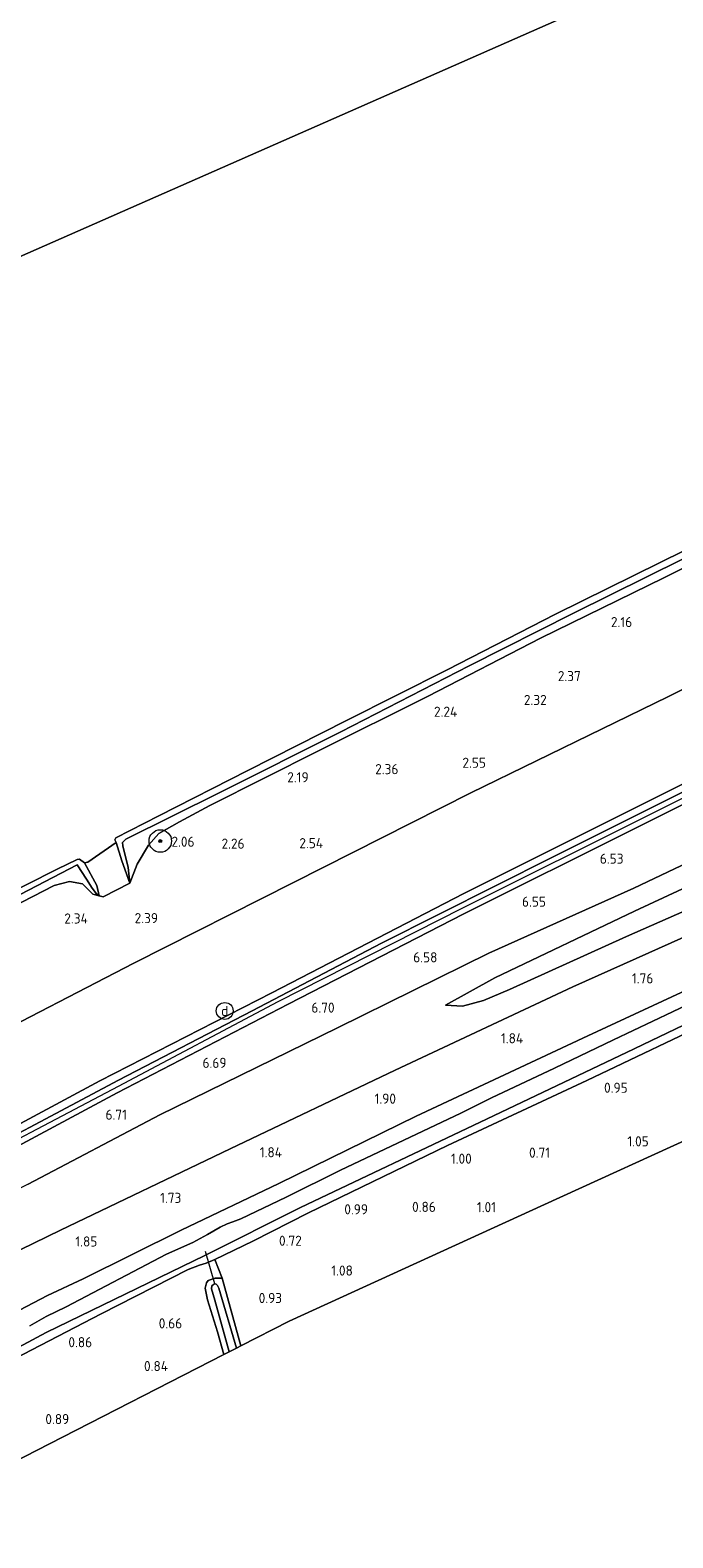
# Model space of a CAD drawing. Extents: x 130905 to 137824, y 412333 to 417928.
# Tile 228 of 256: x 135555 to 135669, y 415798 to 416066. Entities that reach past the tile are written whole.
import ezdxf
from ezdxf.enums import TextEntityAlignment as Align
from ezdxf.lldxf.tags import DXFTag

# ---------------------------------------------------------------- set-up
doc = ezdxf.new("R2010")
doc.units = 0
for name, color, linetype, lineweight in [('B-ME-GR-BOOM-S', 90, 'Continuous', 25), ('B-ME-GR-BOUWLAND_AKKERBOUW-GV', 80, 'Continuous', 13), ('B-ME-GR-GRAS-GV', 60, 'Continuous', 13), ('B-ME-GW-TALUD_KRUIN-G', 90, 'Continuous', 18), ('B-ME-GW-TALUD_TEEN-G', 90, 'Continuous', 18), ('B-ME-IE-MEUBILAIR_DIJKPAAL-S', 7, 'Continuous', 25), ('B-ME-KG-GRENS_OPNAME-G', 210, 'KG-OPNAME', 18), ('B-ME-KW-KUNSTWERK_DUIKER-G', 170, 'Continuous', 18), ('B-ME-OB-BEKLEDING_STEEN-GV', 30, 'Continuous', 18), ('B-ME-OB-OEVERVOORZIENING-G', 7, 'Continuous', 18), ('B-ME-OG-WATER_RIVIER-GV', 130, 'Continuous', 18), ('B-ME-OG-WATER_SLOOT-G', 120, 'Continuous', 18), ('B-ME-OG-WATER_SLOOT-GV', 120, 'Continuous', 18), ('B-ME-VH-VERHARDING_ASFALT-GV', 252, 'Continuous', 18), ('B-ME-WH-WINTERBED-G', 150, 'WH-WINTERBED', 18), ('X-XX-AL-HOOGTELABEL-S', 7, 'Continuous', 25)]:
    doc.layers.add(name, color=color, linetype=linetype, lineweight=lineweight)
doc.styles.add('NLCS-ISO', font='NLCS-ISO.ttf')
doc.styles.add('NLCS-ISO-ANNOTATIVE-T18', font='NLCS-ISO.ttf', dxfattribs={"height": 1.8})
doc.styles.get("Standard").update_dxf_attribs({"font": 'arial.ttf'})
tags = doc.linetypes.add('KG-OPNAME', pattern='A,5.5,-2,["O",Standard,S=1.8,R=0,X=-0.5,Y=-0.9],-2,5.5,-2,[5,NLCS.SHX,S=0.75,R=0,X=0,Y=0],-2', length=19).pattern_tags.tags
tags[6] = DXFTag(74, 10)
tags = doc.linetypes.add('WH-WINTERBED', pattern='A,6,-3.5,["WB",Standard,S=1.8,R=0,X=-1.5,Y=-0.9],-3.5,6,-3.5,6,-3.5,6,-3.5,6,-3.5', length=51).pattern_tags.tags
tags[6] = DXFTag(74, 10)

# ---------------------------------------------------------------- blocks, each defined once
blk = doc.blocks.new('SAL-HOOGTELABEL-SO')
at = {"color": 0, "linetype": 'ByBlock', "lineweight": -2, "style": 'NLCS-ISO-ANNOTATIVE-T18'}
blk.add_attdef('HOOGTE', text='', height=1.8, dxfattribs=at).set_placement((2.79, 0), align=Align.RIGHT)
blk = doc.blocks.new('SGR-BOOM_01-SO')
at = {"linetype": 'ByBlock', "lineweight": 18}
h = blk.add_hatch(color=0, dxfattribs=at)
h.dxf.hatch_style = 1
edge = h.paths.add_edge_path()
edge.add_arc((0, 0), 0.25, 0, 360)
at = {"color": 0, "linetype": 'ByBlock', "lineweight": 18}
for radius in [2, 0.25]:
    blk.add_circle((0, 0), radius, dxfattribs=at)
blk = doc.blocks.new('SIE-DIJKPAAL-SO')
at = {"color": 0, "linetype": 'ByBlock', "lineweight": 18}
blk.add_circle((0, 0), 1.5, dxfattribs=at)
at = {"color": 0, "linetype": 'ByBlock', "lineweight": 18, "style": 'NLCS-ISO'}
blk.add_text('d', height=1.8, dxfattribs=at).set_placement((0, 0), align=Align.MIDDLE_CENTER)

msp = doc.modelspace()

# ---------------------------------------------------------------- linework, layer by layer
at = {"layer": 'B-ME-GR-BOUWLAND_AKKERBOUW-GV'}
msp.add_polyline3d([(135600.709, 415836.232, 0.71), (135592.111, 415831.825, 0.583), (135588.828, 415843.847, 0.712), (135587.483, 415847.189, 0.732), (135594.239, 415850.405, 0.772), (135604.154, 415855.455, 0.693), (135628.842, 415867.414, 0.641), (135653.629, 415879.001, 0.721), (135677.742, 415890.454, 0.721), (135699.018, 415900.325, 0.734), (135700.214, 415897.122, 0.674), (135701.146, 415894.341, 0.647), (135704.273, 415883.46, 0.627), (135675.178, 415870.192, 0.711), (135646.084, 415856.924, 0.794), (135623.396, 415846.578, 0.752)], close=True, dxfattribs=at)
at = {"layer": 'B-ME-GR-GRAS-GV'}
for points in [[(135573.679, 415917.398, 2.132), (135572.375, 415914.043, 1.887), (135572.096, 415916.819, 1.9), (135571.153, 415920.691, 1.65), (135571.095, 415921.285, 1.637), (135571.665, 415921.868, 1.525), (135588.261, 415930.067, 1.612), (135609.879, 415940.943, 1.587), (135632.733, 415952.664, 1.55), (135651.278, 415961.99, 1.512), (135670.764, 415971.652, 1.537), (135690.729, 415981.373, 1.575), (135709.995, 415990.846, 1.462), (135710.976, 415989.724, 1.82), (135688.94, 415979.072, 1.832), (135667.336, 415968.286, 1.957), (135645.424, 415957.552, 1.92), (135625.402, 415947.295, 1.92), (135605.926, 415937.553, 1.857), (135586.623, 415927.865, 1.82), (135581.232, 415924.955, 1.795), (135577.532, 415922.88, 1.857), (135575.692, 415920.816, 2.032)], [(135635.265, 415893.177, 4.356), (135631.518, 415892.209, 4.394), (135628.534, 415892.374, 4.712), (135637.294, 415897.211, 4.648), (135662.132, 415909.044, 4.536), (135686.834, 415920.524, 4.434), (135715.675, 415934.34, 4.524), (135744.043, 415947.375, 4.683), (135746.492, 415944.203, 4.163), (135715.223, 415929.996, 4.027), (135705.115, 415924.597, 4.161), (135687.323, 415916.31, 4.019), (135660.687, 415904.571, 4.153), (135639.863, 415895.144, 4.344)], [(135572.375, 415914.043, 1.887), (135567.621, 415911.634, 2.012), (135566.93, 415911.772, 1.998), (135566.502, 415913.649, 1.601), (135564.326, 415917.674, 1), (135564.898, 415917.777, 1), (135569.946, 415921.287, 1), (135570.959, 415917.999, 1.272)], [(135564.702, 415914.729, 1.836), (135565.676, 415913.131, 2.036), (135566.442, 415912.133, 2.063), (135566.93, 415911.772, 1.998), (135565.807, 415912.112, 2.298), (135563.982, 415913.925, 2.073), (135561.641, 415914.333, 1.973), (135558.925, 415913.631, 1.898), (135547.503, 415907.731, 1.961), (135532.575, 415899.706, 1.911), (135531.054, 415898.275, 1.986), (135529.743, 415896.25, 2.042), (135528.889, 415898.157, 1.821), (135529.142, 415899.754, 1.636), (135533.387, 415902.152, 1.671), (135547.14, 415909.045, 1.597), (135563.056, 415917.297, 1.556)], [(135588.828, 415843.847, 0.712), (135592.111, 415831.825, 0.583), (135591.333, 415831.427, -0.146), (135588.203, 415842.042, -0.146), (135587.953, 415842.548, -0.146), (135587.743, 415842.786, -0.146), (135587.49, 415842.842, -0.146), (135587.246, 415842.734, -0.146), (135586.976, 415842.48, -0.146), (135586.907, 415841.941, -0.146), (135587.489, 415839.961, -0.146), (135590.033, 415830.761, -0.146), (135589.121, 415830.293, 0.64), (135587.973, 415834.284, 0.674), (135586.188, 415840.006, 0.649), (135585.759, 415842.074, 0.655), (135586.007, 415842.995, 0.705), (135586.317, 415843.404, 0.732), (135587.584, 415843.848, 0.751)]]:
    msp.add_polyline3d(points, close=True, dxfattribs=at)
for points in [[(135547.503, 415907.731, 1.961), (135558.925, 415913.631, 1.898), (135561.641, 415914.333, 1.973), (135563.982, 415913.925, 2.073), (135565.807, 415912.112, 2.298), (135566.93, 415911.772, 1.998), (135567.621, 415911.634, 2.012), (135572.375, 415914.043, 1.887), (135573.679, 415917.398, 2.132), (135575.692, 415920.816, 2.032), (135577.532, 415922.88, 1.857), (135581.232, 415924.955, 1.795), (135586.623, 415927.865, 1.82), (135605.926, 415937.553, 1.857), (135625.402, 415947.295, 1.92), (135645.424, 415957.552, 1.92), (135667.336, 415968.286, 1.957), (135688.94, 415979.072, 1.832)], [(135544.636, 415885.129, 2.83), (135573.083, 415899.841, 2.83), (135601.476, 415914.174, 2.851), (135633.011, 415930.077, 2.84), (135668.019, 415947.141, 2.888), (135697.269, 415961.862, 2.881), (135723.313, 415973.923, 2.937), (135729.728, 415965.679, 5.144), (135732.62, 415962.017, 6.482), (135703.536, 415947.828, 6.672), (135671.371, 415932.011, 6.538), (135651.567, 415922.102, 6.635), (135631.763, 415912.193, 6.732), (135597.622, 415894.546, 6.704), (135567.033, 415878.908, 6.774), (135535.619, 415862.052, 6.703)], [(135535.619, 415862.052, 6.703), (135567.033, 415878.908, 6.774), (135597.622, 415894.546, 6.704), (135631.763, 415912.193, 6.732), (135651.567, 415922.102, 6.635), (135671.371, 415932.011, 6.538), (135703.536, 415947.828, 6.672), (135732.62, 415962.017, 6.482), (135733.483, 415960.96, 6.627), (135706.296, 415948.062, 6.65), (135674.645, 415932.239, 6.695), (135647.509, 415918.662, 6.693), (135617.119, 415903.38, 6.673), (135594.115, 415891.374, 6.689), (135570.375, 415879.018, 6.669), (135537.8, 415861.744, 6.72)], [(135697.269, 415961.862, 2.881), (135668.019, 415947.141, 2.888), (135633.011, 415930.077, 2.84), (135601.476, 415914.174, 2.851), (135573.083, 415899.841, 2.83), (135544.636, 415885.129, 2.83)], [(135544.387, 415862.984, 6.586), (135570.132, 415876.755, 6.593), (135600.545, 415892.52, 6.601), (135631.748, 415908.584, 6.604), (135662.178, 415923.752, 6.582), (135696.974, 415941.115, 6.594), (135715.804, 415950.261, 6.614), (135734.633, 415959.408, 6.633), (135741.565, 415950.496, 6.06), (135731.571, 415945.481, 5.887), (135696.892, 415929.737, 5.988), (135662.002, 415913.176, 5.987), (135636.193, 415901.58, 6.146), (135609.28, 415888.318, 6.371), (135577.75, 415872.876, 6.379), (135554.3, 415860.525, 6.462)], [(135526.94, 415836.263, 2.221), (135560.093, 415852.385, 2.193), (135590.206, 415866.821, 2.182), (135619.582, 415880.817, 2.171), (135651.146, 415895.587, 2.066), (135679.865, 415908.485, 1.912), (135699.315, 415917.222, 1.762), (135718.766, 415925.96, 1.612), (135749.76, 415940.053, 1.573), (135755.675, 415932.533, 0.92), (135742.409, 415926.987, 1.035), (135711.341, 415912.695, 0.969), (135687.905, 415902.723, 1.21), (135653.834, 415886.936, 1.408), (135623.276, 415872.618, 1.569), (135598.896, 415860.68, 1.589), (135581.502, 415852.355, 1.589), (135564.086, 415843.737, 1.658), (135557.771, 415840.796, 1.636), (135545.247, 415834.237, 1.571)], [(135554.3, 415860.525, 6.462), (135577.75, 415872.876, 6.379), (135609.28, 415888.318, 6.371), (135636.193, 415901.58, 6.146), (135662.002, 415913.176, 5.987), (135696.892, 415929.737, 5.988)], [(135686.834, 415920.524, 4.434), (135662.132, 415909.044, 4.536), (135637.294, 415897.211, 4.648), (135628.534, 415892.374, 4.712), (135631.518, 415892.209, 4.394), (135635.265, 415893.177, 4.356), (135639.863, 415895.144, 4.344), (135660.687, 415904.571, 4.153), (135687.323, 415916.31, 4.019)], [(135679.865, 415908.485, 1.912), (135651.146, 415895.587, 2.066), (135619.582, 415880.817, 2.171), (135590.206, 415866.821, 2.182), (135560.093, 415852.385, 2.193), (135526.94, 415836.263, 2.221)], [(135545.247, 415834.237, 1.571), (135557.771, 415840.796, 1.636), (135564.086, 415843.737, 1.658), (135581.502, 415852.355, 1.589), (135598.896, 415860.68, 1.589), (135623.276, 415872.618, 1.569), (135653.834, 415886.936, 1.408), (135687.905, 415902.723, 1.21)], [(135532.177, 415820.602, -0.237), (135557.535, 415834.181, -0.237), (135585.721, 415847.866, -0.237), (135602.759, 415856.416, -0.237), (135634.662, 415871.577, -0.237), (135660.676, 415883.948, -0.237), (135688.25, 415897.137, -0.237)], [(135677.937, 415895.469, -0.237), (135668.853, 415891.179, -0.237), (135658.347, 415886.209, -0.237), (135647.855, 415881.167, -0.237), (135636.702, 415875.877, -0.237), (135631.231, 415873.174, -0.237), (135609.832, 415863.021, -0.237), (135600.208, 415858.228, -0.237), (135592.148, 415854.371, -0.237), (135590.721, 415853.863, -0.237), (135589.706, 415853.515, -0.237), (135588.425, 415852.906, -0.237), (135586.19, 415851.625, -0.237), (135583.567, 415850.21, -0.237), (135578.882, 415848.104, -0.237), (135561.044, 415838.777, -0.237), (135557.538, 415837.017, -0.237), (135554.596, 415835.366, -0.237)], [(135677.742, 415890.454, 0.721), (135653.629, 415879.001, 0.721), (135628.842, 415867.414, 0.641), (135604.154, 415855.455, 0.693), (135594.239, 415850.405, 0.772), (135587.483, 415847.189, 0.732), (135585.936, 415846.539, 0.739), (135584.794, 415846.163, 0.742), (135582.768, 415845.39, 0.798), (135567.297, 415837.499, 0.665), (135542.558, 415824.746, 0.751)], [(135491.278, 415797.313, 0.79), (135502.31, 415803.108, 0.793), (135523.461, 415814.568, 0.734), (135542.558, 415824.746, 0.751), (135567.297, 415837.499, 0.665), (135582.768, 415845.39, 0.798), (135584.794, 415846.163, 0.742), (135585.936, 415846.539, 0.739), (135587.483, 415847.189, 0.732), (135588.828, 415843.847, 0.712), (135587.584, 415843.848, 0.751), (135586.317, 415843.404, 0.732), (135586.007, 415842.995, 0.705), (135585.759, 415842.074, 0.655), (135586.188, 415840.006, 0.649), (135587.973, 415834.284, 0.674), (135589.121, 415830.293, 0.64), (135558.125, 415814.407, 0.698), (135527.13, 415798.522, 0.756), (135508.679, 415789.066, 0.665)]]:
    msp.add_polyline3d(points, dxfattribs=at)
at = {"layer": 'B-ME-GW-TALUD_KRUIN-G'}
for points in [[(135529.743, 415896.25, 2.042), (135531.054, 415898.275, 1.986), (135532.575, 415899.706, 1.911), (135547.503, 415907.731, 1.961), (135558.925, 415913.631, 1.898), (135561.641, 415914.333, 1.973), (135563.982, 415913.925, 2.073), (135565.807, 415912.112, 2.298), (135566.93, 415911.772, 1.998), (135567.621, 415911.634, 2.012), (135572.375, 415914.043, 1.887), (135573.679, 415917.398, 2.132), (135575.692, 415920.816, 2.032), (135577.532, 415922.88, 1.857), (135581.232, 415924.955, 1.795), (135586.623, 415927.865, 1.82), (135605.926, 415937.553, 1.857), (135625.402, 415947.295, 1.92), (135645.424, 415957.552, 1.92), (135667.336, 415968.286, 1.957), (135688.94, 415979.072, 1.832), (135710.976, 415989.724, 1.82)], [(135424.625, 415804.686, 6.577), (135434.772, 415810.374, 6.681), (135457.907, 415822.134, 6.568), (135484.912, 415836.006, 6.685), (135491.643, 415839.531, 6.694), (135504.97, 415846.191, 6.741), (135535.619, 415862.052, 6.703), (135567.033, 415878.908, 6.774), (135597.622, 415894.546, 6.704), (135631.763, 415912.193, 6.732), (135651.567, 415922.102, 6.635), (135671.371, 415932.011, 6.538), (135703.536, 415947.828, 6.672), (135732.62, 415962.017, 6.482)], [(135741.565, 415950.496, 6.06), (135731.571, 415945.481, 5.887), (135696.892, 415929.737, 5.988), (135662.002, 415913.176, 5.987), (135636.193, 415901.58, 6.146), (135609.28, 415888.318, 6.371), (135577.75, 415872.876, 6.379), (135554.3, 415860.525, 6.462), (135525.588, 415845.947, 6.458), (135502.928, 415834.963, 6.47), (135479.099, 415822.667, 6.403), (135456.529, 415810.764, 6.39), (135445.92, 415805.459, 6.417), (135429.854, 415797.084, 6.304)], [(135628.534, 415892.374, 4.712), (135631.518, 415892.209, 4.394), (135635.265, 415893.177, 4.356), (135639.863, 415895.144, 4.344), (135660.687, 415904.571, 4.153), (135687.323, 415916.31, 4.019), (135705.115, 415924.597, 4.161), (135715.223, 415929.996, 4.027), (135746.492, 415944.203, 4.163)]]:
    msp.add_polyline3d(points, dxfattribs=at)
at = {"layer": 'B-ME-GW-TALUD_TEEN-G'}
for points in [[(135723.313, 415973.923, 2.937), (135697.269, 415961.862, 2.881), (135668.019, 415947.141, 2.888), (135633.011, 415930.077, 2.84), (135601.476, 415914.174, 2.851), (135573.083, 415899.841, 2.83), (135544.636, 415885.129, 2.83), (135512.623, 415869.36, 2.839), (135489.487, 415857.595, 2.836), (135470.572, 415847.11, 2.833), (135449.919, 415836.577, 2.869), (135431.247, 415827.053, 2.846), (135415.16, 415818.493, 2.845)], [(135628.534, 415892.374, 4.712), (135637.294, 415897.211, 4.648), (135662.132, 415909.044, 4.536), (135686.834, 415920.524, 4.434), (135715.675, 415934.34, 4.524), (135744.043, 415947.375, 4.683)], [(135749.76, 415940.053, 1.573), (135718.766, 415925.96, 1.612), (135699.315, 415917.222, 1.762), (135679.865, 415908.485, 1.912), (135651.146, 415895.587, 2.066), (135619.582, 415880.817, 2.171), (135590.206, 415866.821, 2.182), (135560.093, 415852.385, 2.193), (135526.94, 415836.263, 2.221), (135494.912, 415820.547, 2.323), (135468.19, 415807.326, 2.411), (135440.591, 415792.805, 2.444), (135434.895, 415789.738, 2.425)]]:
    msp.add_polyline3d(points, dxfattribs=at)
at = {"layer": 'B-ME-KG-GRENS_OPNAME-G'}
msp.add_polyline3d([(135454.79, 415760.723, 0.804), (135478.539, 415773.619, 0.823), (135487.259, 415778.088, 0.622), (135487.953, 415778.444, -0.225), (135489.245, 415779.106, -0.225), (135490.229, 415779.61, 0.574), (135508.679, 415789.066, 0.665), (135527.13, 415798.522, 0.756), (135558.125, 415814.407, 0.698), (135589.121, 415830.293, 0.64), (135590.033, 415830.761, -0.146), (135591.333, 415831.427, -0.146), (135592.111, 415831.825, 0.583), (135600.709, 415836.232, 0.71), (135623.396, 415846.578, 0.752), (135646.084, 415856.924, 0.794), (135675.178, 415870.192, 0.711), (135704.273, 415883.46, 0.627), (135704.997, 415883.79, -0.177), (135706.46, 415884.458, -0.177), (135707.183, 415884.787, 0.778), (135736.592, 415897.952, 0.877), (135766.002, 415911.117, 0.975), (135770.49, 415913.504, 1.127)], dxfattribs=at)
at = {"layer": 'B-ME-KW-KUNSTWERK_DUIKER-G'}
msp.add_polyline3d([(135587.49, 415842.842, -0.146), (135585.819, 415848.587, -0.045)], dxfattribs=at)
at = {"layer": 'B-ME-OB-BEKLEDING_STEEN-GV'}
for points in [[(135572.096, 415916.819, 1.9), (135572.375, 415914.043, 1.887), (135570.959, 415917.999, 1.272), (135569.946, 415921.287, 1), (135569.745, 415921.743, 1), (135569.888, 415922.094, 1), (135577.567, 415926.011, 1), (135593.339, 415934.043, 1), (135610.929, 415942.942, 1), (135628.795, 415951.973, 1), (135648.079, 415961.821, 1), (135666.645, 415971.044, 1), (135683.252, 415979.22, 1), (135709.444, 415991.996, 1), (135709.995, 415990.846, 1.462), (135690.729, 415981.373, 1.575), (135670.764, 415971.652, 1.537), (135651.278, 415961.99, 1.512), (135632.733, 415952.664, 1.55), (135609.879, 415940.943, 1.587), (135588.261, 415930.067, 1.612), (135571.665, 415921.868, 1.525), (135571.095, 415921.285, 1.637), (135571.153, 415920.691, 1.65)], [(135564.326, 415917.674, 1), (135566.502, 415913.649, 1.601), (135566.93, 415911.772, 1.998), (135566.442, 415912.133, 2.063), (135565.676, 415913.131, 2.036), (135564.702, 415914.729, 1.836), (135563.056, 415917.297, 1.556), (135547.14, 415909.045, 1.597), (135533.387, 415902.152, 1.671), (135529.142, 415899.754, 1.636), (135528.889, 415898.157, 1.821), (135528.019, 415899.523, 1.46), (135527.499, 415900.136, 1), (135532.166, 415902.729, 1), (135534.252, 415903.921, 1), (135548.374, 415910.968, 1), (135559.447, 415916.533, 1), (135563.025, 415918.268, 1), (135563.459, 415918.305, 1)]]:
    msp.add_polyline3d(points, close=True, dxfattribs=at)
at = {"layer": 'B-ME-OB-OEVERVOORZIENING-G'}
msp.add_polyline3d([(135709.444, 415991.996, 1), (135683.252, 415979.22, 1), (135666.645, 415971.044, 1), (135648.079, 415961.821, 1), (135628.795, 415951.973, 1), (135610.929, 415942.942, 1), (135593.339, 415934.043, 1), (135577.567, 415926.011, 1), (135569.888, 415922.094, 1), (135569.745, 415921.743, 1), (135569.946, 415921.287, 1), (135564.898, 415917.777, 1), (135564.326, 415917.674, 1), (135563.459, 415918.305, 1), (135563.025, 415918.268, 1), (135559.447, 415916.533, 1), (135548.374, 415910.968, 1)], dxfattribs=at)
at = {"layer": 'B-ME-OG-WATER_RIVIER-GV'}
for points in [[(135551.847, 416110.967, 1), (135559.592, 416114.746, 1), (135568.85, 416119.021, 1), (135572.346, 416120.576, 1), (135578.593, 416123.584, 1), (135590.389, 416128.759, 1), (135597.554, 416132.035, 1), (135602.109, 416134.151, 1), (135607.569, 416136.501, 1), (135613.843, 416139.099, 1), (135615.845, 416140.054, 1), (135620.789, 416142.892, 1), (135625.533, 416145.381, 1), (135668.003, 416076.092, 1), (135342.962, 415933.046, 1)], [(135342.962, 415933.046, 1), (135668.003, 416076.092, 1), (135709.444, 415991.996, 1), (135683.252, 415979.22, 1), (135666.645, 415971.044, 1), (135648.079, 415961.821, 1), (135628.795, 415951.973, 1), (135610.929, 415942.942, 1), (135593.339, 415934.043, 1), (135577.567, 415926.011, 1), (135569.888, 415922.094, 1), (135569.745, 415921.743, 1), (135569.946, 415921.287, 1), (135564.898, 415917.777, 1), (135564.326, 415917.674, 1), (135563.459, 415918.305, 1), (135563.025, 415918.268, 1), (135559.447, 415916.533, 1), (135548.374, 415910.968, 1)]]:
    msp.add_polyline3d(points, dxfattribs=at)
at = {"layer": 'B-ME-OG-WATER_SLOOT-G'}
for points in [[(135755.675, 415932.533, 0.92), (135742.409, 415926.987, 1.035), (135711.341, 415912.695, 0.969), (135687.905, 415902.723, 1.21), (135653.834, 415886.936, 1.408), (135623.276, 415872.618, 1.569), (135598.896, 415860.68, 1.589), (135581.502, 415852.355, 1.589)], [(135587.483, 415847.189, 0.732), (135594.239, 415850.405, 0.772), (135604.154, 415855.455, 0.693), (135628.842, 415867.414, 0.641), (135653.629, 415879.001, 0.721), (135677.742, 415890.454, 0.721), (135699.018, 415900.325, 0.734), (135702.524, 415901.692, 0.654)], [(135581.502, 415852.355, 1.589), (135564.086, 415843.737, 1.658), (135557.771, 415840.796, 1.636), (135545.247, 415834.237, 1.571), (135533.3, 415827.273, 1.447), (135524.595, 415822.391, 1.316), (135514.608, 415816.957, 1.312), (135508.507, 415813.767, 1.279), (135504.009, 415811.344, 1.41), (135501.31, 415809.746, 1.431)], [(135446.106, 415773.402, 0.715), (135448.934, 415774.813, 0.715), (135468.088, 415785.018, 0.67), (135483.244, 415793.264, 0.592), (135485.73, 415794.522, 0.609), (135486.363, 415794.775, 0.689), (135491.278, 415797.313, 0.79), (135502.31, 415803.108, 0.793), (135523.461, 415814.568, 0.734), (135542.558, 415824.746, 0.751), (135567.297, 415837.499, 0.665), (135582.768, 415845.39, 0.798), (135584.794, 415846.163, 0.742), (135585.936, 415846.539, 0.739), (135587.483, 415847.189, 0.732)], [(135589.121, 415830.293, 0.64), (135587.973, 415834.284, 0.674), (135586.188, 415840.006, 0.649), (135585.759, 415842.074, 0.655), (135586.007, 415842.995, 0.705), (135586.317, 415843.404, 0.732), (135587.584, 415843.848, 0.751), (135588.828, 415843.847, 0.712)], [(135592.111, 415831.825, 0.583), (135588.828, 415843.847, 0.712)]]:
    msp.add_polyline3d(points, dxfattribs=at)
at = {"layer": 'B-ME-OG-WATER_SLOOT-GV'}
for points in [[(135688.25, 415897.137, -0.237), (135660.676, 415883.948, -0.237), (135634.662, 415871.577, -0.237), (135602.759, 415856.416, -0.237), (135585.721, 415847.866, -0.237), (135557.535, 415834.181, -0.237), (135532.177, 415820.602, -0.237)], [(135554.596, 415835.366, -0.237), (135557.538, 415837.017, -0.237), (135561.044, 415838.777, -0.237), (135578.882, 415848.104, -0.237), (135583.567, 415850.21, -0.237), (135586.19, 415851.625, -0.237), (135588.425, 415852.906, -0.237), (135589.706, 415853.515, -0.237), (135590.721, 415853.863, -0.237), (135592.148, 415854.371, -0.237), (135600.208, 415858.228, -0.237), (135609.832, 415863.021, -0.237), (135631.231, 415873.174, -0.237), (135636.702, 415875.877, -0.237), (135647.855, 415881.167, -0.237), (135658.347, 415886.209, -0.237), (135668.853, 415891.179, -0.237), (135677.937, 415895.469, -0.237)]]:
    msp.add_polyline3d(points, dxfattribs=at)
msp.add_polyline3d([(135591.333, 415831.427, -0.146), (135590.033, 415830.761, -0.146), (135587.489, 415839.961, -0.146), (135586.907, 415841.941, -0.146), (135586.976, 415842.48, -0.146), (135587.246, 415842.734, -0.146), (135587.49, 415842.842, -0.146), (135587.743, 415842.786, -0.146), (135587.953, 415842.548, -0.146), (135588.203, 415842.042, -0.146)], close=True, dxfattribs=at)
at = {"layer": 'B-ME-VH-VERHARDING_ASFALT-GV'}
msp.add_polyline3d([(135537.8, 415861.744, 6.72), (135570.375, 415879.018, 6.669), (135594.115, 415891.374, 6.689), (135617.119, 415903.38, 6.673), (135647.509, 415918.662, 6.693), (135674.645, 415932.239, 6.695), (135706.296, 415948.062, 6.65), (135733.483, 415960.96, 6.627), (135734.026, 415960.236, 6.605), (135734.633, 415959.408, 6.633), (135715.804, 415950.261, 6.614), (135696.974, 415941.115, 6.594), (135662.178, 415923.752, 6.582), (135631.748, 415908.584, 6.604), (135600.545, 415892.52, 6.601), (135570.132, 415876.755, 6.593), (135544.387, 415862.984, 6.586)], dxfattribs=at)
at = {"layer": 'B-ME-WH-WINTERBED-G'}
msp.add_polyline3d([(135426.241, 415802.39, 6.615), (135435.699, 415807.335, 6.669), (135467.248, 415823.768, 6.599), (135489.118, 415835.196, 6.635), (135504.916, 415843.465, 6.631), (135538.166, 415861.017, 6.608), (135570.398, 415877.955, 6.629), (135598.759, 415892.983, 6.57), (135631.444, 415909.578, 6.635), (135665.296, 415926.471, 6.593), (135684.516, 415936.063, 6.638), (135703.737, 415945.656, 6.684), (135734.026, 415960.236, 6.605)], dxfattribs=at)

# ---------------------------------------------------------------- block references
at = {"layer": 'B-ME-GR-BOOM-S'}
msp.add_blockref('SGR-BOOM_01-SO', (135577.808, 415921.527, 1.709), dxfattribs=at)
at = {"layer": 'B-ME-IE-MEUBILAIR_DIJKPAAL-S'}
msp.add_blockref('SIE-DIJKPAAL-SO', (135589.26, 415891.332, 6.669), dxfattribs=at)
at = {"layer": 'X-XX-AL-HOOGTELABEL-S'}
for p, values in [((135658.909, 415959.538, 2.164), {'HOOGTE': '2.16'}), ((135649.769, 415949.933, 2.37), {'HOOGTE': '2.37'}), ((135643.71, 415945.692, 2.318), {'HOOGTE': '2.32'}), ((135627.812, 415943.603, 2.239), {'HOOGTE': '2.24'}), ((135617.347, 415933.399, 2.356), {'HOOGTE': '2.36'}), ((135632.901, 415934.534, 2.552), {'HOOGTE': '2.55'}), ((135601.39, 415931.96, 2.189), {'HOOGTE': '2.19'}), ((135581.096, 415920.5, 2.064), {'HOOGTE': '2.06'}), ((135589.996, 415920.155, 2.256), {'HOOGTE': '2.26'}), ((135603.955, 415920.247, 2.539), {'HOOGTE': '2.54'}), ((135657.363, 415917.494, 6.531), {'HOOGTE': '6.53'}), ((135643.572, 415909.852, 6.552), {'HOOGTE': '6.55'}), ((135562.132, 415906.863, 2.344), {'HOOGTE': '2.34'}), ((135574.606, 415906.925, 2.389), {'HOOGTE': '2.39'}), ((135624.276, 415899.97, 6.577), {'HOOGTE': '6.58'}), ((135662.671, 415896.224, 1.764), {'HOOGTE': '1.76'}), ((135606.001, 415891.027, 6.702), {'HOOGTE': '6.70'}), ((135639.529, 415885.58, 1.839), {'HOOGTE': '1.84'}), ((135586.786, 415881.211, 6.689), {'HOOGTE': '6.69'}), ((135658.102, 415876.785, 0.952), {'HOOGTE': '0.95'}), ((135616.911, 415874.848, 1.902), {'HOOGTE': '1.90'}), ((135569.088, 415872.007, 6.714), {'HOOGTE': '6.71'}), ((135596.652, 415865.325, 1.839), {'HOOGTE': '1.84'}), ((135644.315, 415865.255, 0.707), {'HOOGTE': '0.71'}), ((135661.849, 415867.274, 1.052), {'HOOGTE': '1.05'}), ((135630.386, 415864.186, 1.002), {'HOOGTE': '1.00'}), ((135578.756, 415857.219, 1.732), {'HOOGTE': '1.73'}), ((135611.938, 415855.189, 0.989), {'HOOGTE': '0.99'}), ((135623.998, 415855.62, 0.857), {'HOOGTE': '0.86'}), ((135634.696, 415855.564, 1.014), {'HOOGTE': '1.01'}), ((135563.823, 415849.468, 1.852), {'HOOGTE': '1.85'}), ((135600.174, 415849.594, 0.72), {'HOOGTE': '0.72'}), ((135609.25, 415844.303, 1.077), {'HOOGTE': '1.08'}), ((135596.661, 415839.428, 0.927), {'HOOGTE': '0.93'}), ((135578.908, 415834.917, 0.657), {'HOOGTE': '0.66'}), ((135562.898, 415831.57, 0.864), {'HOOGTE': '0.86'}), ((135576.389, 415827.328, 0.839), {'HOOGTE': '0.84'}), ((135558.824, 415817.904, 0.889), {'HOOGTE': '0.89'})]:
    msp.add_blockref('SAL-HOOGTELABEL-SO', p, dxfattribs=at).add_auto_attribs(values)

doc.saveas('drawing.dxf')
